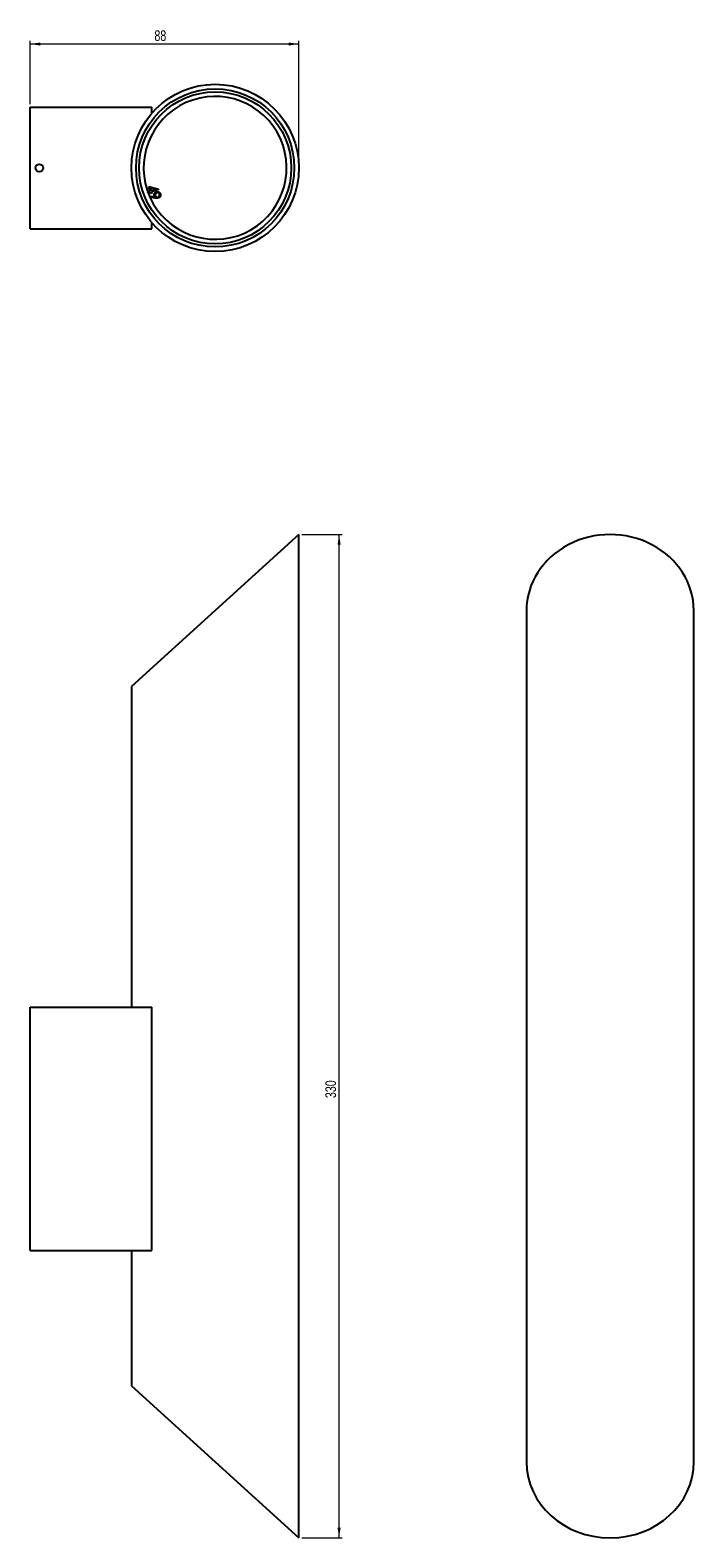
# Model space of a CAD drawing. Header units: millimetres. Extents: x 630 to 848, y 231 to 726.
import ezdxf

# ---------------------------------------------------------------- set-up
doc = ezdxf.new("R2010")
doc.units = ezdxf.units.MM
doc.header["$PDSIZE"] = -1
doc.styles.add('SLDTEXTSTYLE0', font='TXT', dxfattribs={"width": 0.75})
doc.dimstyles.new('SLDDIMSTYLE0', dxfattribs={"dimtxt": 3.5, "dimasz": 3.302, "dimexe": 0, "dimexo": 0.0625, "dimgap": 0.875, "dimtad": 1, "dimdec": 0, "dimrnd": 1e-09, "dimzin": 12, "dimdsep": 46, "dimtxsty": 'SLDTEXTSTYLE0', "dimsah": 1, "dimcen": 0.09, "dimadec": 0, "dimazin": 3, "dimtfac": 1, "dimtdec": 0, "dimtofl": 0, "dimtmove": 0, "dimatfit": 3, "dimfxl": 0, "dimfrac": 2, "dimtolj": 1, "dimtzin": 12, "dimarcsym": 0})
doc.dimstyles.new('SLDDIMSTYLE1', dxfattribs={"dimtxt": 3.5, "dimasz": 3.302, "dimexe": 0, "dimexo": 0.0625, "dimgap": 0.875, "dimtad": 1, "dimdec": 0, "dimrnd": 1e-09, "dimzin": 12, "dimdsep": 46, "dimtxsty": 'SLDTEXTSTYLE0', "dimsah": 1, "dimcen": 0.09, "dimadec": 0, "dimazin": 3, "dimtfac": 1, "dimtofl": 0, "dimtmove": 0, "dimatfit": 3, "dimfxl": 0, "dimfrac": 2, "dimtolj": 1, "dimtzin": 12, "dimarcsym": 0})

# ---------------------------------------------------------------- blocks, each defined once
blk = doc.blocks.new('_D')
at = {"color": 7, "linetype": 'Continuous', "lineweight": 0}
for p, q in [((719.63, 560.51), (732.86, 560.51)), ((731.86, 230.51), (731.86, 560.51)), ((719.63, 230.51), (732.86, 230.51))]:
    blk.add_line(p, q, dxfattribs=at)
at = {"color": 7, "linetype": 'Continuous', "lineweight": 18}
for points in [[(731.86, 560.51), (731.36, 557.21), (732.37, 557.21)], [(731.86, 230.51), (732.37, 233.81), (731.36, 233.81)]]:
    blk.add_solid(points, dxfattribs=at)
at = {"color": 7, "linetype": 'Continuous', "lineweight": 18, "insert": (727.35, 375.14), "char_height": 3.5, "attachment_point": 1, "rotation": 90, "style": 'SLDTEXTSTYLE0'}
blk.add_mtext('330', dxfattribs=at)
blk = doc.blocks.new('_D_1')
at = {"color": 7, "linetype": 'Continuous', "lineweight": 0}
for p, q in [((630.34, 702.11), (630.34, 722.85)), ((718.63, 721.85), (630.34, 721.85)), ((718.63, 682.11), (718.63, 722.85))]:
    blk.add_line(p, q, dxfattribs=at)
at = {"color": 7, "linetype": 'Continuous', "lineweight": 18}
for points in [[(630.34, 721.85), (633.64, 721.34), (633.64, 722.35)], [(718.63, 721.85), (715.33, 722.35), (715.33, 721.34)]]:
    blk.add_solid(points, dxfattribs=at)
at = {"color": 7, "linetype": 'Continuous', "lineweight": 18, "insert": (671.16, 726.36), "char_height": 3.5, "attachment_point": 1, "style": 'SLDTEXTSTYLE0'}
blk.add_mtext('88', dxfattribs=at)

msp = doc.modelspace()

# ---------------------------------------------------------------- linework, layer by layer
at = {"color": 7, "linetype": 'Continuous', "lineweight": 25}
for p, q in [((630.34, 701.11), (670.34, 701.11)), ((630.34, 661.11), (630.34, 701.11)), ((670.34, 699.11), (670.34, 701.11)), ((669.81, 673.44), (669.28, 675.02)), ((669.28, 675.02), (672.52, 674.06)), ((671.5, 674.01), (669.8, 674.52)), ((669.8, 674.52), (670.13, 673.55)), ((669.04, 673.18), (669.81, 673.44)), ((669.15, 672.85), (669.04, 673.18)), ((669.92, 673.11), (669.15, 672.85)), ((669.64, 671.45), (669.69, 671.79)), ((671.51, 671.17), (669.64, 671.45)), ((669.69, 671.79), (671.37, 671.55)), ((670.06, 672.71), (669.92, 673.11)), ((670.37, 672.82), (670.06, 672.71)), ((670.13, 673.55), (671.5, 674.01)), ((672.54, 674), (670.24, 673.22)), ((670.24, 673.22), (670.37, 672.82)), ((672.52, 674.06), (672.54, 674)), ((630.34, 661.11), (670.34, 661.11)), ((670.34, 661.11), (670.34, 663.11)), ((718.63, 560.51), (663.63, 510.51)), ((718.63, 230.51), (718.63, 560.51)), ((793.44, 535.51), (793.44, 255.51)), ((848.44, 255.51), (848.44, 535.51)), ((663.63, 510.51), (663.63, 405.01)), ((630.34, 325.01), (630.34, 405.01)), ((630.34, 405.01), (670.34, 405.01)), ((670.34, 325.01), (670.34, 405.01)), ((630.34, 325.01), (670.34, 325.01)), ((663.63, 325.01), (663.63, 280.51)), ((663.63, 280.51), (718.63, 230.51))]:
    msp.add_line(p, q, dxfattribs=at)
for centre, radius in [((691.13, 681.11), 27.5), ((691.13, 681.11), 26), ((691.13, 681.11), 25), ((633.34, 681.11), 1.25)]:
    msp.add_circle(centre, radius, dxfattribs=at)
msp.add_arc((691.13, 681.11), 23.5, 204.288, 203.995, dxfattribs=at)
for centre, start_param, end_param in [((820.94, 535.51), 0, 3.141593), ((820.94, 255.51), 3.141593, 4.712389), ((820.94, 255.51), 4.712389, 6.283185)]:
    msp.add_ellipse(centre, major_axis=(27.5, 0), ratio=0.909091, start_param=start_param, end_param=end_param, dxfattribs=at)
for points, knots in [([(671.17, 671.84), (671.12, 671.98), (671.03, 672.27), (671.15, 672.68), (671.37, 673), (671.58, 673.12), (671.68, 673.17)], [0, 0, 0, 0, 0.2793768, 0.5591244, 0.7794469, 1, 1, 1, 1]), ([(671.37, 671.55), (671.33, 671.6), (671.25, 671.69), (671.19, 671.79), (671.17, 671.84)], [0, 0, 0, 0, 0.560007, 1, 1, 1, 1]), ([(671.82, 672.87), (671.73, 672.81), (671.55, 672.7), (671.42, 672.41), (671.39, 672.14), (671.45, 671.98), (671.48, 671.9)], [0, 0, 0, 0, 0.279558, 0.559299, 0.779579, 1, 1, 1, 1]), ([(671.48, 671.9), (671.53, 671.81), (671.65, 671.62), (671.93, 671.49), (672.21, 671.46), (672.37, 671.52), (672.45, 671.55)], [0, 0, 0, 0, 0.279617, 0.559346, 0.779616, 1, 1, 1, 1]), ([(672.6, 671.24), (672.4, 671.19), (672.04, 671.09), (671.67, 671.14), (671.51, 671.17)], [0, 0, 0, 0, 0.558194, 1, 1, 1, 1]), ([(671.68, 673.17), (671.83, 673.23), (672.13, 673.33), (672.58, 673.21), (672.92, 672.97), (673.04, 672.76), (673.11, 672.65)], [0, 0, 0, 0, 0.279646, 0.558948, 0.779496, 1, 1, 1, 1]), ([(672.79, 672.52), (672.74, 672.61), (672.62, 672.79), (672.34, 672.92), (672.06, 672.95), (671.9, 672.9), (671.82, 672.87)], [0, 0, 0, 0, 0.279522, 0.559307, 0.779561, 1, 1, 1, 1]), ([(672.45, 671.55), (672.54, 671.6), (672.72, 671.72), (672.85, 672), (672.88, 672.28), (672.82, 672.44), (672.79, 672.52)], [0, 0, 0, 0, 0.279539, 0.55932, 0.779562, 1, 1, 1, 1]), ([(673.11, 672.65), (673.16, 672.5), (673.25, 672.2), (673.15, 671.76), (672.91, 671.43), (672.7, 671.31), (672.6, 671.24)], [0, 0, 0, 0, 0.279652, 0.559082, 0.77954, 1, 1, 1, 1])]:
    msp.add_open_spline(points, degree=3, knots=knots, dxfattribs=at)
at = {"color": 7, "linetype": 'Continuous', "lineweight": 0}
msp.add_point((718.63, 681.11), dxfattribs=at)

# ---------------------------------------------------------------- dimensions: what is measured, and where the dimension line sits
at = {"color": 7, "linetype": 'Continuous', "lineweight": 18}
dim = msp.add_linear_dim(base=(630.34, 721.85), p1=(718.63, 681.11), p2=(630.34, 701.11), dimstyle='SLDDIMSTYLE1', dxfattribs=at)
dim.commit()
dim.dimension.update_dxf_attribs({"geometry": '_D_1', "text_midpoint": (673.75, 721.85), "dimtype": 160})
dim = msp.add_linear_dim(base=(731.86, 560.51), p1=(718.63, 230.51), p2=(718.63, 560.51), angle=90, dimstyle='SLDDIMSTYLE0', dxfattribs=at)
dim.commit()
dim.dimension.update_dxf_attribs({"geometry": '_D', "text_midpoint": (731.86, 379.01), "dimtype": 160})

doc.saveas('drawing.dxf')
